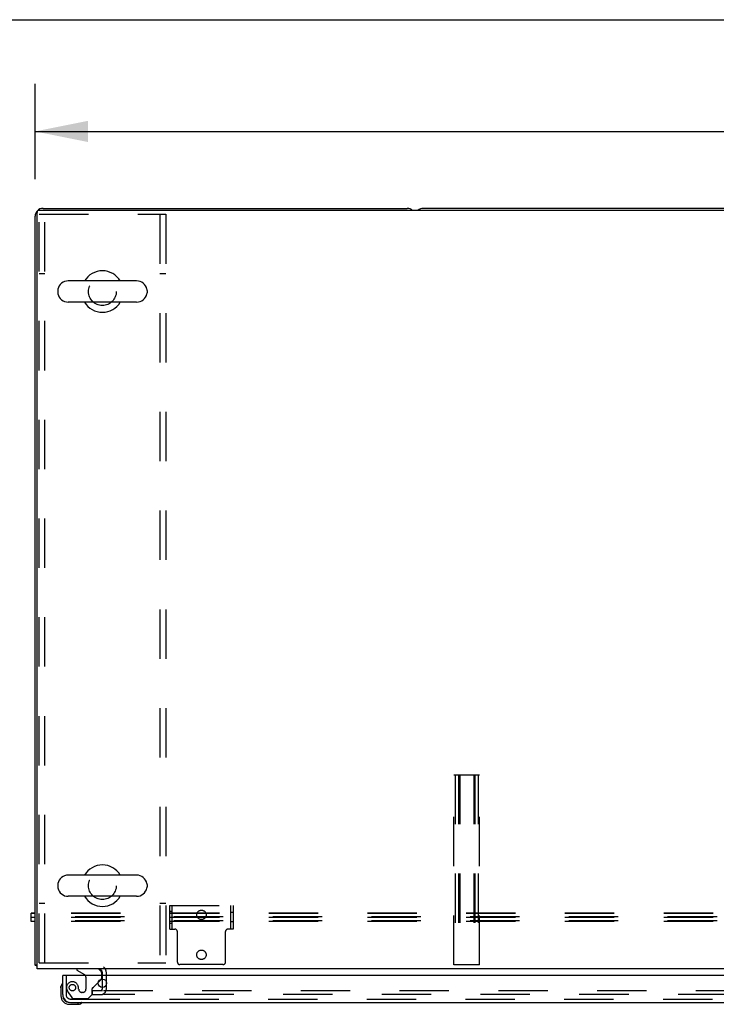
# Model space of a CAD drawing. Header units: inches. Extents: x 0 to 283, y 0 to 183.
# Tile 53 of 99: x 62 to 83, y 152 to 183. Entities that reach past the tile are written whole.
import ezdxf

# ---------------------------------------------------------------- set-up
doc = ezdxf.new("R2010")
doc.units = ezdxf.units.IN
doc.header["$LTSCALE"] = 15.583333
doc.header["$MEASUREMENT"] = 0
doc.linetypes.add('HIDDEN', pattern=[0.2, 0.1, -0.1])
doc.layers.get('0').update_dxf_attribs({"linetype": 'CONTINUOUS'})
for name, color, linetype in [('DEFAULT_2', 8, 'HIDDEN'), ('DIMENSIONS', 7, 'CONTINUOUS'), ('LEFTHAND_DOOR_ASSEMBLY', 7, 'CONTINUOUS')]:
    doc.layers.add(name, color=color, linetype=linetype)
doc.styles.get("Standard").update_dxf_attribs({"font": 'arial.ttf'})
doc.dimstyles.new('DIMSTYLE_1', dxfattribs={"dimtxt": 1.25, "dimasz": 1.666667, "dimexe": 0.09, "dimexo": 0.07, "dimgap": 0.0375, "dimtad": 0, "dimtih": 1, "dimtoh": 1, "dimzin": 4, "dimdsep": 46, "dimtxsty": 'Standard', "dimblk": '_FILLED', "dimblk1": '_FILLED', "dimblk2": '_FILLED', "dimcen": 0.09, "dimazin": 1, "dimtfac": 1, "dimtdec": 3, "dimtofl": 0, "dimtmove": 0, "dimatfit": 3, "dimldrblk": '_FILLED', "dimfxl": 0, "dimtolj": 1, "dimtzin": 4, "dimarcsym": 0})

# ---------------------------------------------------------------- blocks, each defined once
blk = doc.blocks.new('_FILLED')
at = {"color": 0, "linetype": 'ByBlock'}
blk.add_solid([(0, 0), (-1, 0.2), (-1, -0.2)], dxfattribs=at)
blk = doc.blocks.new('*D1')
at = {"layer": 'DIMENSIONS', "color": 2, "linetype": 'Continuous'}
for p, q in [((61.988, 178.296), (61.988, 181.307)), ((139.488, 178.296), (139.488, 181.307)), ((61.988, 179.807), (97.929, 179.807)), ((139.488, 179.807), (103.547, 179.807))]:
    blk.add_line(p, q, dxfattribs=at)
at = {"layer": 'DIMENSIONS', "color": 2, "linetype": 'Continuous', "xscale": 1.6666666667, "yscale": 1.6666666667, "zscale": 1.6666666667, "rotation": 180}
blk.add_blockref('_FILLED', (61.988, 179.807), dxfattribs=at)
at = {"layer": 'DIMENSIONS', "color": 2, "linetype": 'Continuous', "xscale": 1.6666666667, "yscale": 1.6666666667, "zscale": 1.6666666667}
blk.add_blockref('_FILLED', (139.488, 179.807), dxfattribs=at)
at = {"layer": 'DIMENSIONS', "color": 2, "linetype": 'Continuous', "insert": (100.738, 180.432), "char_height": 1.25, "width": 4.36803, "attachment_point": 2, "line_spacing_factor": 0.9}
blk.add_mtext('77.50', dxfattribs=at)

msp = doc.modelspace()

# ---------------------------------------------------------------- linework, layer by layer
at = {"color": 7, "linetype": 'Continuous'}
for p, q in [((0, 183.333), (283.333, 183.333)), ((61.988, 153.504), (61.988, 177.129)), ((62.05, 153.379), (62.05, 177.254)), ((139.363, 177.317), (62.113, 177.317)), ((62.238, 177.379), (73.738, 177.379)), ((127.238, 177.379), (74.238, 177.379)), ((65.193, 175.088), (63.033, 175.088)), ((62.703, 174.792), (62.703, 174.716)), ((65.523, 174.792), (65.523, 174.716)), ((65.193, 174.42), (63.033, 174.42)), ((65.193, 156.338), (63.033, 156.338)), ((62.703, 156.042), (62.703, 155.966)), ((65.523, 156.042), (65.523, 155.966)), ((65.193, 155.67), (63.033, 155.67)), ((61.863, 154.878), (61.863, 155.14)), ((61.988, 155.14), (61.863, 155.14)), ((61.988, 155.127), (61.863, 155.127)), ((61.988, 154.996), (61.863, 154.996)), ((61.988, 154.878), (61.863, 154.878)), ((61.988, 153.504), (62.05, 153.504)), ((62.048, 153.466), (62.05, 153.468)), ((139.425, 153.379), (62.05, 153.379)), ((64.113, 153.175), (64.113, 153.254)), ((64.113, 152.792), (64.113, 153.058))]:
    msp.add_line(p, q, dxfattribs=at)
for points in [[(62.019, 153.482), (62.012, 153.485), (62.008, 153.486), (62.005, 153.487), (62.002, 153.489), (62, 153.49), (61.997, 153.491), (61.995, 153.493), (61.993, 153.494), (61.991, 153.496), (61.99, 153.497), (61.989, 153.499), (61.988, 153.501), (61.988, 153.502), (61.988, 153.504)], [(62.048, 153.466), (62.046, 153.468), (62.044, 153.47), (62.041, 153.472), (62.038, 153.474), (62.034, 153.476), (62.031, 153.478), (62.027, 153.479), (62.023, 153.481), (62.019, 153.482)]]:
    msp.add_lwpolyline(points, dxfattribs=at)
for centre, radius, start, end in [((62.238, 177.129), 0.25, 90, 180), ((62.113, 177.254), 0.0625, 90, 180), ((73.738, 177.129), 0.25, 48.596, 90), ((74.238, 177.129), 0.25, 90, 131.404), ((64.113, 174.754), 0.655, 30.676, 149.324), ((63.033, 174.754), 0.334, 90, 167.5716), ((65.193, 174.754), 0.334, 12.4284, 90), ((62.86, 174.792), 0.157, 167.5716, 180), ((62.86, 174.716), 0.157, 180, 192.4284), ((63.033, 174.754), 0.334, 192.4284, 270), ((65.193, 174.754), 0.334, 270, 347.5716), ((65.366, 174.792), 0.157, 0, 12.4284), ((65.366, 174.716), 0.157, 347.5716, 360), ((64.113, 174.754), 0.655, 210.674, 329.326), ((64.113, 156.004), 0.655, 30.676, 149.324), ((63.033, 156.004), 0.334, 90, 167.5716), ((65.193, 156.004), 0.334, 12.4284, 90), ((62.86, 156.042), 0.157, 167.5716, 180), ((65.366, 156.042), 0.157, 0, 12.4284), ((62.86, 155.966), 0.157, 180, 192.4284), ((63.033, 156.004), 0.334, 192.4284, 270), ((65.193, 156.004), 0.334, 270, 347.5716), ((65.366, 155.966), 0.157, 347.5716, 360), ((64.113, 156.004), 0.655, 210.674, 329.326), ((62.238, 153.629), 0.25, 220.7609, 221.3932), ((63.988, 153.254), 0.125, 0, 90)]:
    msp.add_arc(centre, radius, start, end, dxfattribs=at)
at = {"layer": 'DEFAULT_2', "color": 8, "linetype": 'HIDDEN'}
for p, q in [((62.113, 153.567), (62.113, 177.192)), ((62.113, 177.192), (66.113, 177.192)), ((62.3, 153.567), (62.3, 177.192)), ((65.926, 177.192), (65.926, 153.567)), ((66.113, 177.192), (66.113, 153.567)), ((62.3, 175.317), (62.113, 175.317)), ((66.113, 175.317), (65.926, 175.317)), ((75.207, 153.504), (75.207, 159.504)), ((75.207, 159.504), (76.019, 159.504)), ((75.247, 159.504), (75.247, 153.504)), ((75.354, 159.504), (75.354, 153.504)), ((75.394, 159.504), (75.394, 153.504)), ((75.832, 159.504), (75.832, 153.504)), ((75.872, 159.504), (75.872, 153.504)), ((75.979, 159.504), (75.979, 153.504)), ((76.019, 153.504), (76.019, 159.504)), ((62.3, 155.442), (62.113, 155.442)), ((66.113, 155.442), (65.926, 155.442)), ((66.238, 154.634), (66.238, 155.384)), ((66.238, 155.384), (68.238, 155.384)), ((66.316, 154.634), (66.316, 155.384)), ((68.16, 155.384), (68.16, 154.634)), ((68.238, 155.384), (68.238, 154.634)), ((139.488, 155.14), (61.988, 155.14)), ((139.488, 155.127), (61.988, 155.127)), ((66.238, 155.197), (66.316, 155.197)), ((68.238, 155.157), (68.16, 155.157)), ((139.613, 155.022), (61.863, 155.022)), ((139.613, 154.891), (61.863, 154.891)), ((139.488, 154.996), (61.988, 154.996)), ((139.488, 154.878), (61.988, 154.878)), ((66.238, 154.822), (66.316, 154.822)), ((68.238, 154.861), (68.16, 154.861)), ((66.238, 154.634), (66.399, 154.634)), ((66.479, 153.594), (66.479, 154.554)), ((67.997, 153.594), (67.997, 154.554)), ((68.238, 154.634), (68.077, 154.634)), ((62.113, 153.567), (66.113, 153.567)), ((67.917, 153.514), (66.559, 153.514)), ((76.019, 153.504), (75.207, 153.504)), ((64.238, 152.754), (64.238, 153.254)), ((64.113, 153.058), (64.113, 153.175)), ((63.8, 152.567), (63.8, 152.692)), ((63.8, 152.692), (64.117, 152.692)), ((63.8, 152.567), (64.117, 152.567)), ((64.113, 152.754), (64.113, 152.792)), ((64.144, 152.692), (99.425, 152.692)), ((99.425, 152.567), (64.144, 152.567))]:
    msp.add_line(p, q, dxfattribs=at)
for centre, radius in [((64.113, 174.754), 0.438), ((64.113, 156.004), 0.438), ((67.238, 155.084), 0.148), ((67.238, 153.824), 0.148)]:
    msp.add_circle(centre, radius, dxfattribs=at)
for centre, radius, start, end in [((66.399, 154.554), 0.08, 0, 90), ((68.077, 154.554), 0.08, 90, 180), ((66.559, 153.594), 0.08, 180, 270), ((67.917, 153.594), 0.08, 270, 360), ((63.988, 153.254), 0.25, 0, 49.2391), ((64.05, 152.754), 0.188, 270, 360), ((64.05, 152.754), 0.0625, 270, 360)]:
    msp.add_arc(centre, radius, start, end, dxfattribs=at)
at = {"layer": 'LEFTHAND_DOOR_ASSEMBLY', "color": 7, "linetype": 'Continuous'}
for p, q in [((63.305, 153.379), (63.305, 153.34)), ((63.305, 153.34), (63.543, 153.202)), ((64.092, 153.175), (64.092, 153.222)), ((62.849, 152.916), (62.848, 152.909)), ((62.883, 153.175), (62.863, 153.175)), ((63.982, 152.948), (64.063, 153.029)), ((62.803, 152.781), (62.806, 152.818)), ((62.803, 152.781), (62.803, 152.524)), ((62.863, 152.568), (62.863, 152.524)), ((63.066, 152.261), (63.322, 152.261)), ((63.36, 152.264), (63.322, 152.261)), ((63.451, 152.306), (63.458, 152.308))]:
    msp.add_line(p, q, dxfattribs=at)
at = {"layer": 'LEFTHAND_DOOR_ASSEMBLY', "color": 3, "linetype": 'Continuous'}
for p, q in [((62.863, 152.568), (62.863, 153.175)), ((99.78, 153.175), (62.883, 153.175)), ((63.109, 152.321), (99.554, 152.321))]:
    msp.add_line(p, q, dxfattribs=at)
at = {"layer": 'LEFTHAND_DOOR_ASSEMBLY', "color": 8, "linetype": 'HIDDEN'}
for p, q in [((62.967, 153.175), (62.967, 152.568)), ((63.593, 153.116), (63.593, 152.736)), ((63.843, 152.81), (63.982, 152.948)), ((64.092, 153.1), (64.092, 153.175)), ((63.041, 152.624), (63.143, 152.48)), ((63.495, 152.638), (63.462, 152.638)), ((63.659, 152.446), (63.785, 152.572)), ((63.785, 152.572), (63.785, 152.751)), ((63.109, 152.425), (99.554, 152.425)), ((63.207, 152.446), (63.659, 152.446))]:
    msp.add_line(p, q, dxfattribs=at)
msp.add_circle((63.167, 152.788), 0.101, dxfattribs=at)
at = {"layer": 'LEFTHAND_DOOR_ASSEMBLY', "color": 3, "linetype": 'Continuous'}
msp.add_circle((64.113, 152.925), 0.133, dxfattribs=at)
at = {"layer": 'LEFTHAND_DOOR_ASSEMBLY', "color": 7, "linetype": 'Continuous'}
for centre, radius, start, end in [((63.493, 153.116), 0.1, 36.5468, 59.908), ((63.935, 153.222), 0.157, 0, 90), ((63.053, 152.781), 0.25, 149.1101, 180), ((62.851, 152.901), 0.015, 96.3796, 149.1101), ((62.848, 152.901), 0.015, 0, 83.6204), ((63.992, 153.1), 0.1, 315, 332.9825), ((63.066, 152.524), 0.263, 180, 270), ((63.066, 152.524), 0.203, 180, 270), ((63.322, 152.511), 0.25, 270, 300.8899), ((63.443, 152.306), 0.015, 6.3796, 90), ((63.443, 152.31), 0.015, 300.8899, 353.6204)]:
    msp.add_arc(centre, radius, start, end, dxfattribs=at)
at = {"layer": 'LEFTHAND_DOOR_ASSEMBLY', "color": 8, "linetype": 'HIDDEN'}
for centre, radius, start, end in [((63.167, 152.788), 0.187, 17.8482, 196.8439), ((63.493, 153.116), 0.1, 0, 36.5468), ((63.992, 153.1), 0.1, 332.9825, 360), ((63.109, 152.568), 0.142, 180, 270), ((63.357, 152.846), 0.386, 196.8439, 215.1), ((62.971, 152.725), 0.393, 1.6599, 17.9298), ((63.462, 152.736), 0.098, 180, 270), ((63.495, 152.736), 0.098, 270, 360), ((63.824, 152.751), 0.039, 111.6096, 180), ((63.773, 152.88), 0.1, 291.6096, 315), ((63.207, 152.525), 0.079, 215.1, 270)]:
    msp.add_arc(centre, radius, start, end, dxfattribs=at)
at = {"layer": 'LEFTHAND_DOOR_ASSEMBLY', "color": 3, "linetype": 'Continuous'}
msp.add_arc((63.109, 152.568), 0.246, 180, 270, dxfattribs=at)

# ---------------------------------------------------------------- dimensions: what is measured, and where the dimension line sits
at = {"layer": 'DIMENSIONS', "color": 2, "linetype": 'Continuous'}
dim = msp.add_linear_dim(base=(139.488, 179.807), p1=(61.988, 178.226), p2=(139.488, 178.226), dimstyle='DIMSTYLE_1', dxfattribs=at)
dim.commit()
dim.dimension.update_dxf_attribs({"geometry": '*D1', "text_midpoint": (100.737, 179.8), "dimtype": 160})

doc.saveas('drawing.dxf')
